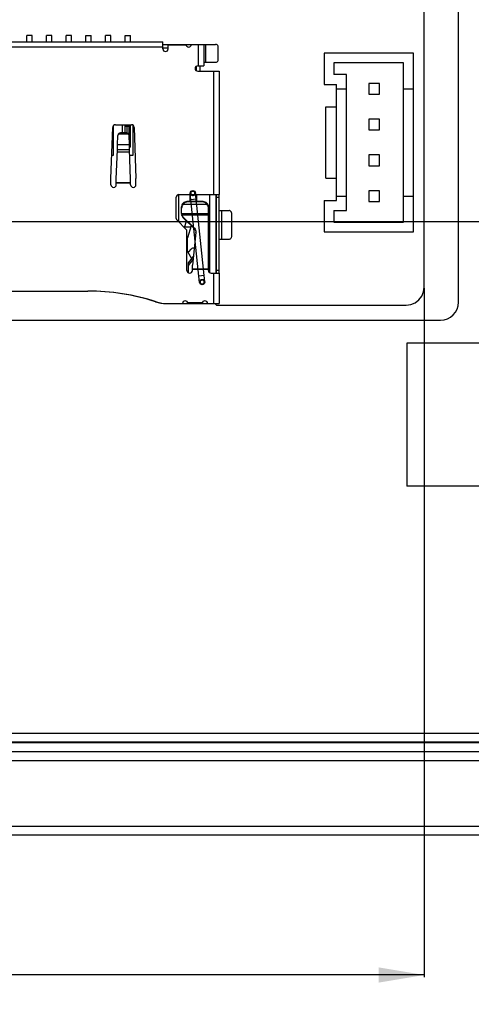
# Model space of a CAD drawing. Header units: millimetres. Extents: x -16 to 538, y -56 to 87.
# Tile 55 of 162: x 461 to 486, y -56 to -1. Entities that reach past the tile are written whole.
import ezdxf

# ---------------------------------------------------------------- set-up
doc = ezdxf.new("R2010")
doc.units = ezdxf.units.MM
doc.header["$LTSCALE"] = 1.21
doc.header["$MEASUREMENT"] = 0
doc.header["$PDMODE"] = 3
doc.header["$PDSIZE"] = 0.3125
doc.layers.get('0').update_dxf_attribs({"linetype": 'CONTINUOUS'})
doc.layers.get('DEFPOINTS').update_dxf_attribs({"linetype": 'CONTINUOUS'})
doc.layers.add('Dim', color=3, linetype='CONTINUOUS', lineweight=25)
doc.layers.add('IMPORTED13', color=7, linetype='CONTINUOUS')
doc.styles.get("Standard").update_dxf_attribs({"font": 'txt', "width": 0.8})
doc.dimstyles.get("Standard").update_dxf_attribs({"dimtxt": 0.15625, "dimasz": 0.1875, "dimexe": 0.125, "dimexo": 0.0625, "dimgap": 0.09, "dimtad": 0, "dimtih": 1, "dimtoh": 1, "dimzin": 4, "dimdsep": 46, "dimtxsty": 'STANDARD', "dimblk": '_FILLED', "dimblk1": '_FILLED', "dimblk2": '_FILLED', "dimcen": 0.09, "dimazin": 1, "dimtp": 0.01, "dimtm": 0.01, "dimtfac": 1, "dimtofl": 0, "dimtmove": 0, "dimatfit": 3, "dimldrblk": '_FILLED', "dimfxl": 1, "dimtolj": 1, "dimtzin": 4, "dimarcsym": 0})

# ---------------------------------------------------------------- blocks, each defined once
blk = doc.blocks.new('_FILLED')
at = {"color": 0, "linetype": 'ByBlock'}
blk.add_solid([(0, 0), (-1, 0.167), (-1, -0.167)], dxfattribs=at)
blk = doc.blocks.new('*D19')
at = {"color": 0, "linetype": 'ByBlock', "lineweight": -2}
for p, q in [((450.643, 37.023), (532.54, 37.023)), ((532.415, 37.023), (532.415, 16.421)), ((532.415, -12.027), (532.415, 8.574)), ((450.643, -12.027), (532.54, -12.027))]:
    blk.add_line(p, q, dxfattribs=at)
at = {"layer": 'DEFPOINTS', "color": 0, "linetype": 'ByBlock'}
for p in [(450.581, 37.023), (450.581, -12.027)]:
    blk.add_point(p, dxfattribs=at)
at = {"color": 0, "linetype": 'ByBlock', "lineweight": -2, "xscale": 2.54, "yscale": 2.54, "zscale": 2.54}
for p, rotation in [((532.415, 37.023), 90), ((532.415, -12.027), 270)]:
    blk.add_blockref('_FILLED', p, dxfattribs=dict(at, rotation=rotation))
at = {"color": 0, "linetype": 'ByBlock', "lineweight": -2, "insert": (532.415, 12.498), "char_height": 2.5, "attachment_point": 5, "rotation": 90}
blk.add_mtext('\\A1;49.05', dxfattribs=at)
blk = doc.blocks.new('*D26')
at = {"color": 0, "linetype": 'ByBlock', "lineweight": -2}
for p, q in [((377.151, -15.755), (377.151, -54.304)), ((483.159, -15.755), (483.159, -54.304)), ((377.151, -54.179), (426.065, -54.179)), ((483.159, -54.179), (434.245, -54.179))]:
    blk.add_line(p, q, dxfattribs=at)
at = {"layer": 'DEFPOINTS', "color": 0, "linetype": 'ByBlock'}
for p in [(377.151, -15.693), (483.159, -15.693)]:
    blk.add_point(p, dxfattribs=at)
at = {"color": 0, "linetype": 'ByBlock', "lineweight": -2, "xscale": 2.54, "yscale": 2.54, "zscale": 2.54, "rotation": 180}
blk.add_blockref('_FILLED', (377.151, -54.179), dxfattribs=at)
at = {"color": 0, "linetype": 'ByBlock', "lineweight": -2, "xscale": 2.54, "yscale": 2.54, "zscale": 2.54}
blk.add_blockref('_FILLED', (483.159, -54.179), dxfattribs=at)
at = {"color": 0, "linetype": 'ByBlock', "lineweight": -2, "insert": (430.155, -54.179), "char_height": 2.5, "attachment_point": 5}
blk.add_mtext('\\A1;106.01', dxfattribs=at)

msp = doc.modelspace()

# ---------------------------------------------------------------- linework, layer by layer
at = {"color": 7, "linetype": 'Continuous'}
for p, q in [((483.159, -15.693), (483.151, 49.809)), ((485.071, -16.541), (485.071, 37.573)), ((461.245, -1.606), (460.945, -1.606)), ((460.945, -1.959), (460.945, -1.606)), ((461.245, -1.959), (461.245, -1.606)), ((462.345, -1.606), (462.045, -1.606)), ((462.045, -1.959), (462.045, -1.606)), ((462.345, -1.959), (462.345, -1.606)), ((463.445, -1.606), (463.145, -1.606)), ((463.145, -1.959), (463.145, -1.606)), ((463.445, -1.959), (463.445, -1.606)), ((464.245, -1.606), (464.545, -1.606)), ((464.245, -1.959), (464.245, -1.606)), ((464.545, -1.959), (464.545, -1.606)), ((465.645, -1.606), (465.345, -1.606)), ((465.345, -1.959), (465.345, -1.606)), ((465.645, -1.959), (465.645, -1.606)), ((466.445, -1.606), (466.745, -1.606)), ((466.445, -1.959), (466.445, -1.606)), ((466.745, -1.959), (466.745, -1.606)), ((459.145, -1.959), (468.545, -1.959)), ((468.545, -2.359), (468.545, -1.959)), ((468.545, -2.109), (471.495, -2.109)), ((468.845, -2.359), (468.845, -2.109)), ((468.845, -2.134), (469.847, -2.134)), ((470.545, -3.309), (470.545, -2.109)), ((470.845, -2.109), (470.845, -3.309)), ((470.943, -3.109), (470.943, -2.109)), ((468.545, -2.259), (459.145, -2.259)), ((468.545, -2.309), (468.845, -2.309)), ((471.645, -2.959), (471.645, -2.259)), ((482.556, -2.599), (477.556, -2.599)), ((477.556, -2.599), (477.556, -4.349)), ((482.556, -12.599), (482.556, -2.599)), ((470.845, -3.109), (471.495, -3.109)), ((482.006, -3.149), (478.106, -3.149)), ((478.106, -3.149), (478.106, -3.799)), ((482.006, -12.049), (482.006, -3.149)), ((470.425, -3.592), (470.425, -3.326)), ((470.495, -3.309), (470.845, -3.309)), ((470.495, -3.609), (471.695, -3.609)), ((470.625, -3.609), (470.625, -3.309)), ((471.395, -10.509), (471.395, -3.609)), ((471.695, -3.609), (471.695, -10.509)), ((478.806, -3.799), (478.106, -3.799)), ((478.806, -11.399), (478.806, -3.799)), ((477.556, -4.349), (478.256, -4.349)), ((478.256, -10.849), (478.256, -4.349)), ((480.656, -4.299), (480.056, -4.299)), ((480.056, -4.299), (480.056, -4.899)), ((480.656, -4.899), (480.656, -4.299)), ((478.256, -4.599), (478.806, -4.599)), ((480.056, -4.899), (480.656, -4.899)), ((482.006, -4.599), (482.556, -4.599)), ((477.659, -5.599), (478.256, -5.599)), ((477.659, -9.599), (477.659, -5.599)), ((465.895, -6.609), (466.795, -6.609)), ((466.295, -7.059), (466.295, -6.609)), ((466.445, -7.059), (466.445, -6.609)), ((466.745, -7.806), (466.745, -6.609)), ((480.656, -6.299), (480.056, -6.299)), ((480.056, -6.299), (480.056, -6.899)), ((480.656, -6.899), (480.656, -6.299)), ((465.645, -9.609), (465.745, -6.754)), ((465.795, -8.309), (465.795, -6.649)), ((466.07, -7.12), (466.619, -7.12)), ((466.507, -7.059), (466.182, -7.059)), ((466.182, -7.059), (466.182, -7.066)), ((466.507, -7.066), (466.182, -7.066)), ((466.445, -6.653), (466.745, -6.653)), ((466.525, -6.653), (466.445, -6.679)), ((466.445, -6.713), (466.525, -6.687)), ((466.507, -7.066), (466.507, -7.059)), ((466.525, -6.653), (466.525, -7.059)), ((466.525, -6.687), (466.665, -6.687)), ((466.745, -6.679), (466.665, -6.653)), ((466.665, -7.329), (466.665, -6.653)), ((466.665, -6.687), (466.745, -6.713)), ((466.895, -8.309), (466.895, -6.649)), ((466.945, -6.754), (467.045, -9.609)), ((480.056, -6.899), (480.656, -6.899)), ((466.014, -7.726), (466.032, -7.214)), ((466.676, -7.726), (466.658, -7.214)), ((466.745, -7.304), (466.665, -7.329)), ((465.945, -9.652), (466.004, -7.993)), ((466.691, -8.141), (465.999, -8.141)), ((466.004, -7.993), (466.014, -7.726)), ((466.004, -7.993), (466.685, -7.993)), ((466.676, -7.726), (466.014, -7.726)), ((466.685, -7.993), (466.676, -7.726)), ((466.745, -9.652), (466.685, -7.993)), ((465.69, -8.309), (465.795, -8.309)), ((466.697, -8.309), (466.895, -8.309)), ((480.656, -8.299), (480.056, -8.299)), ((480.056, -8.299), (480.056, -8.899)), ((480.656, -8.899), (480.656, -8.299)), ((480.056, -8.899), (480.656, -8.899)), ((465.645, -9.959), (465.645, -9.609)), ((465.945, -9.959), (465.945, -9.652)), ((465.945, -9.852), (466.745, -9.852)), ((466.745, -9.859), (465.945, -9.859)), ((466.745, -9.959), (466.745, -9.652)), ((467.045, -9.959), (467.045, -9.609)), ((477.659, -9.599), (478.256, -9.599)), ((480.656, -10.299), (480.056, -10.299)), ((480.056, -10.299), (480.056, -10.899)), ((480.656, -10.899), (480.656, -10.299)), ((469.295, -11.847), (469.295, -10.659)), ((469.445, -10.509), (471.691, -10.509)), ((469.445, -12.059), (469.445, -10.509)), ((470.795, -10.909), (469.895, -10.909)), ((469.895, -10.909), (469.895, -10.928)), ((470.795, -10.928), (469.895, -10.928)), ((470.065, -10.909), (470.065, -10.509)), ((470.425, -10.509), (470.425, -10.909)), ((470.795, -10.928), (470.795, -10.909)), ((471.145, -10.509), (471.145, -14.868)), ((471.525, -14.909), (471.525, -10.509)), ((471.545, -14.9), (471.545, -10.517)), ((471.545, -10.659), (471.695, -10.659)), ((471.695, -10.517), (471.691, -10.509)), ((471.695, -14.9), (471.695, -10.517)), ((477.556, -10.849), (478.256, -10.849)), ((477.556, -10.849), (477.556, -12.599)), ((478.256, -10.599), (478.806, -10.599)), ((480.056, -10.899), (480.656, -10.899)), ((482.006, -10.599), (482.556, -10.599)), ((469.595, -11.576), (469.595, -11.202)), ((471.017, -11.069), (469.672, -11.069)), ((471.095, -14.759), (471.095, -11.202)), ((471.707, -11.409), (472.245, -11.409)), ((471.842, -13.009), (471.842, -11.409)), ((472.395, -12.859), (472.395, -11.559)), ((478.106, -11.399), (478.806, -11.399)), ((478.106, -11.399), (478.106, -12.049)), ((469.851, -12.465), (469.339, -11.953)), ((469.595, -11.571), (471.095, -11.571)), ((469.609, -11.686), (469.598, -11.639)), ((471.095, -11.664), (469.609, -11.664)), ((469.683, -11.784), (470.307, -12.402)), ((469.683, -11.806), (469.683, -11.784)), ((469.683, -11.806), (470.307, -12.424)), ((469.754, -12.368), (469.865, -11.987)), ((478.106, -12.049), (482.006, -12.049)), ((469.771, -12.309), (470.118, -12.309)), ((469.895, -14.759), (469.895, -12.571)), ((470.136, -12.255), (469.915, -12.935)), ((470.393, -12.643), (470.195, -14.467)), ((470.307, -12.402), (470.307, -12.424)), ((477.556, -12.599), (482.556, -12.599)), ((469.915, -13.676), (469.915, -12.935)), ((471.707, -13.009), (472.245, -13.009)), ((469.915, -13.509), (469.895, -13.509)), ((469.921, -13.701), (470.149, -14.094)), ((470.003, -13.708), (470.122, -13.566)), ((470.245, -13.98), (469.955, -14.326)), ((470.229, -14.155), (469.955, -14.481)), ((471.525, -14.209), (471.545, -14.209)), ((469.955, -14.326), (469.955, -14.876)), ((470.195, -14.759), (470.195, -14.467)), ((470.195, -14.665), (471.095, -14.665)), ((471.095, -14.709), (470.195, -14.709)), ((471.695, -14.759), (471.545, -14.759)), ((471.245, -14.909), (471.691, -14.909)), ((471.395, -16.609), (471.395, -14.909)), ((471.544, -14.905), (471.545, -14.9)), ((471.691, -14.909), (471.695, -14.9)), ((471.695, -14.909), (471.695, -16.609)), ((456.995, -15.909), (464.345, -15.909)), ((483.024, -16.197), (483.125, -15.954)), ((483.125, -15.954), (483.159, -15.693)), ((468.132, -16.512), (468.136, -16.5)), ((482.655, -16.566), (482.864, -16.406)), ((482.864, -16.406), (483.024, -16.197)), ((468.796, -16.609), (471.695, -16.609)), ((470.748, -16.579), (469.942, -16.579)), ((471.46, -16.609), (471.544, -16.693)), ((471.544, -16.693), (482.151, -16.693)), ((482.151, -16.693), (482.412, -16.667)), ((482.412, -16.667), (482.655, -16.566)), ((456.081, -17.541), (484.071, -17.541)), ((497.181, -18.827), (482.181, -18.827)), ((482.181, -18.827), (482.181, -26.827)), ((497.181, -26.827), (482.181, -26.827)), ((454.571, -40.641), (508.371, -40.641)), ((507.711, -41.197), (442.721, -41.197)), ((454.571, -41.141), (508.371, -41.141)), ((508.211, -41.697), (442.721, -41.697)), ((508.711, -42.197), (436.239, -42.197)), ((339.471, -45.857), (516.671, -45.857)), ((516.671, -46.357), (339.471, -46.357))]:
    msp.add_line(p, q, dxfattribs=at)
for centre, radius, start, end in [((469.995, -2.109), 0.15, 180, 360), ((468.695, -2.359), 0.15, 180, 360), ((470.495, -3.459), 0.15, 90, 270), ((465.895, -6.759), 0.15, 90, 177.9941), ((466.795, -6.759), 0.15, 2.0059, 90), ((465.795, -9.959), 0.15, 180, 360), ((466.895, -9.959), 0.15, 180, 360), ((469.445, -10.659), 0.15, 90, 180), ((469.445, -11.847), 0.15, 180, 225), ((469.745, -12.571), 0.15, 0, 45), ((470.103, -12.612), 0.291, 353.799, 357.2141), ((470.101, -12.612), 0.294, 357.2123, 359.9236), ((469.965, -13.676), 0.05, 180, 320), ((470.245, -13.669), 0.16, 70.5101, 140), ((470.045, -14.759), 0.15, 180, 360), ((471.245, -14.759), 0.15, 180, 270), ((464.295, -28.409), 12.5, 72.1242, 89.771), ((464.345, -28.409), 12.5, 72.1242, 90), ((468.746, -14.609), 2, 252.1242, 270), ((468.796, -14.609), 2, 252.1242, 270), ((469.795, -16.609), 0.15, 0, 180), ((470.895, -16.609), 0.15, 0, 180), ((484.071, -16.541), 1, 270, 360)]:
    msp.add_arc(centre, radius, start, end, dxfattribs=at)
for centre, major_axis, ratio, start_param, end_param in [((466.182, -7.208), (0.15, 0), 0.997272, 1.570796, 3.106041), ((466.507, -7.208), (0.15, 0), 0.997272, 0.035551, 1.570796), ((466.645, -7.839), (0.0928, 0.0584), 0.638918, -1.56634, -0.382055)]:
    msp.add_ellipse(centre, major_axis=major_axis, ratio=ratio, start_param=start_param, end_param=end_param, dxfattribs=at)
for points, knots in [([(471.645, -2.259), (471.645, -2.239), (471.637, -2.2), (471.604, -2.15), (471.554, -2.117), (471.514, -2.109), (471.495, -2.109)], [0, 0, 0, 0, 0.250028, 0.500027, 0.750011, 1, 1, 1, 1]), ([(471.495, -3.109), (471.514, -3.109), (471.554, -3.101), (471.604, -3.068), (471.637, -3.018), (471.645, -2.978), (471.645, -2.959)], [0, 0, 0, 0, 0.249993, 0.499977, 0.749976, 1, 1, 1, 1]), ([(466.07, -7.12), (466.058, -7.133), (466.04, -7.162), (466.032, -7.197), (466.032, -7.214)], [0, 0, 0, 0, 0.500158, 1, 1, 1, 1]), ([(466.182, -7.066), (466.16, -7.066), (466.117, -7.077), (466.083, -7.104), (466.07, -7.12)], [0, 0, 0, 0, 0.525171, 1, 1, 1, 1]), ([(466.619, -7.12), (466.606, -7.104), (466.573, -7.077), (466.53, -7.066), (466.507, -7.066)], [0, 0, 0, 0, 0.474839, 1, 1, 1, 1]), ([(466.658, -7.214), (466.657, -7.197), (466.65, -7.162), (466.631, -7.133), (466.619, -7.12)], [0, 0, 0, 0, 0.499841, 1, 1, 1, 1]), ([(469.895, -10.909), (469.855, -10.909), (469.776, -10.923), (469.675, -10.985), (469.608, -11.085), (469.595, -11.163), (469.595, -11.202)], [0, 0, 0, 0, 0.253711, 0.502013, 0.748604, 1, 1, 1, 1]), ([(469.895, -10.928), (469.871, -10.928), (469.825, -10.936), (469.763, -10.968), (469.711, -11.014), (469.684, -11.05), (469.672, -11.069)], [0, 0, 0, 0, 0.255632, 0.507852, 0.755794, 1, 1, 1, 1]), ([(471.095, -11.202), (471.095, -11.163), (471.081, -11.085), (471.015, -10.985), (470.913, -10.923), (470.834, -10.909), (470.795, -10.909)], [0, 0, 0, 0, 0.251396, 0.497989, 0.746291, 1, 1, 1, 1]), ([(471.017, -11.069), (471.005, -11.05), (470.978, -11.014), (470.927, -10.968), (470.865, -10.936), (470.818, -10.928), (470.795, -10.928)], [0, 0, 0, 0, 0.244206, 0.492148, 0.744368, 1, 1, 1, 1]), ([(471.545, -10.517), (471.545, -10.515), (471.544, -10.51), (471.538, -10.509), (471.536, -10.509)], [0, 0, 0, 0, 0.499989, 1, 1, 1, 1]), ([(469.672, -11.069), (469.646, -11.096), (469.607, -11.163), (469.595, -11.24), (469.595, -11.278)], [0, 0, 0, 0, 0.49498, 1, 1, 1, 1]), ([(471.095, -11.278), (471.095, -11.24), (471.083, -11.163), (471.043, -11.096), (471.017, -11.069)], [0, 0, 0, 0, 0.505024, 1, 1, 1, 1]), ([(472.395, -11.559), (472.395, -11.539), (472.387, -11.5), (472.354, -11.45), (472.304, -11.417), (472.264, -11.409), (472.245, -11.409)], [0, 0, 0, 0, 0.250028, 0.500027, 0.750011, 1, 1, 1, 1]), ([(469.595, -11.576), (469.595, -11.584), (469.596, -11.613), (469.602, -11.642), (469.609, -11.664)], [0, 0, 0, 0, 0.240538, 1, 1, 1, 1]), ([(469.609, -11.664), (469.616, -11.686), (469.636, -11.73), (469.666, -11.768), (469.683, -11.784)], [0, 0, 0, 0, 0.499423, 1, 1, 1, 1]), ([(469.609, -11.686), (469.616, -11.708), (469.636, -11.752), (469.666, -11.79), (469.683, -11.806)], [0, 0, 0, 0, 0.499423, 1, 1, 1, 1]), ([(470.307, -12.402), (470.334, -12.429), (470.379, -12.495), (470.395, -12.573), (470.395, -12.612)], [0, 0, 0, 0, 0.500643, 1, 1, 1, 1]), ([(470.307, -12.424), (470.332, -12.449), (470.373, -12.507), (470.391, -12.577), (470.394, -12.612)], [0, 0, 0, 0, 0.500639, 1, 1, 1, 1]), ([(472.245, -13.009), (472.264, -13.009), (472.304, -13.001), (472.354, -12.968), (472.387, -12.918), (472.395, -12.878), (472.395, -12.859)], [0, 0, 0, 0, 0.249993, 0.499977, 0.749976, 1, 1, 1, 1])]:
    msp.add_open_spline(points, degree=3, knots=knots, dxfattribs=at)
at = {"layer": 'IMPORTED13', "color": 6, "linetype": 'Continuous'}
for p, q in [((470.596, -15.425), (470.073, -10.452)), ((470.894, -15.393), (470.371, -10.421)), ((470.408, -10.769), (470.109, -10.8)), ((470.857, -15.045), (470.559, -15.076))]:
    msp.add_line(p, q, dxfattribs=at)
at = {"layer": 'IMPORTED13', "color": 7, "linetype": 'Continuous'}
for p, q in [((470.21, -10.317), (470.202, -10.318)), ((470.235, -10.556), (470.242, -10.555))]:
    msp.add_line(p, q, dxfattribs=at)
at = {"layer": 'IMPORTED13', "color": 6, "linetype": 'Continuous'}
for centre in [(470.222, -10.436), (470.745, -15.409)]:
    msp.add_circle(centre, 0.15, dxfattribs=at)
at = {"layer": 'IMPORTED13', "color": 7, "linetype": 'Continuous'}
for centre in [(470.222, -10.436), (470.745, -15.409)]:
    msp.add_circle(centre, 0.12, dxfattribs=at)
for centre, start, end in [((470.744, -15.407), 95.8737, 100.3793), ((470.745, -15.41), 275.8737, 280.3793)]:
    msp.add_arc(centre, 0.119, start, end, dxfattribs=at)
for points, knots in [([(470.202, -10.318), (470.189, -10.32), (470.162, -10.33), (470.129, -10.357), (470.107, -10.394), (470.102, -10.422), (470.102, -10.436)], [0, 0, 0, 0, 0.24866, 0.499881, 0.751141, 1, 1, 1, 1]), ([(470.102, -10.436), (470.102, -10.45), (470.107, -10.476), (470.126, -10.512), (470.157, -10.54), (470.194, -10.555), (470.221, -10.557), (470.235, -10.556)], [0, 0, 0, 0, 0.198883, 0.399774, 0.600434, 0.801321, 1, 1, 1, 1]), ([(470.205, -10.317), (470.205, -10.318), (470.21, -10.317), (470.206, -10.317), (470.205, -10.317)], [0, 0, 0, 0, 0.492195, 1, 1, 1, 1]), ([(470.342, -10.436), (470.342, -10.423), (470.338, -10.396), (470.318, -10.36), (470.287, -10.333), (470.25, -10.317), (470.223, -10.316), (470.21, -10.317)], [0, 0, 0, 0, 0.198883, 0.399774, 0.600434, 0.801321, 1, 1, 1, 1]), ([(470.242, -10.555), (470.255, -10.552), (470.282, -10.543), (470.316, -10.515), (470.337, -10.478), (470.342, -10.45), (470.342, -10.436)], [0, 0, 0, 0, 0.24866, 0.499881, 0.751141, 1, 1, 1, 1]), ([(470.239, -10.555), (470.239, -10.555), (470.234, -10.556), (470.238, -10.555), (470.239, -10.555)], [0, 0, 0, 0, 0.492195, 1, 1, 1, 1]), ([(470.723, -15.291), (470.709, -15.294), (470.68, -15.304), (470.647, -15.335), (470.627, -15.375), (470.622, -15.42), (470.635, -15.464), (470.662, -15.5), (470.701, -15.523), (470.73, -15.529), (470.745, -15.529)], [0, 0, 0, 0, 0.124085, 0.249574, 0.374873, 0.50021, 0.625548, 0.750847, 0.876305, 1, 1, 1, 1]), ([(470.766, -15.527), (470.781, -15.524), (470.809, -15.513), (470.842, -15.483), (470.863, -15.443), (470.867, -15.398), (470.855, -15.354), (470.827, -15.318), (470.789, -15.294), (470.759, -15.289), (470.745, -15.289)], [0, 0, 0, 0, 0.124085, 0.249574, 0.374873, 0.50021, 0.625548, 0.750847, 0.876305, 1, 1, 1, 1])]:
    msp.add_open_spline(points, degree=3, knots=knots, dxfattribs=at)

# ---------------------------------------------------------------- dimensions: what is measured, and where the dimension line sits
at = {"layer": 'Dim'}
dim = msp.add_linear_dim(base=(532.415, -12.027), p1=(450.581, 37.023), p2=(450.581, -12.027), angle=90, dimstyle='STANDARD', override={"dimtxt": 2.5, "dimasz": 2.54, "dimtih": 0, "dimtoh": 0, "dimzin": 0, "dimcen": 0.198, "dimadec": 0, "dimazin": 0, "dimtp": 0, "dimtm": 0, "dimtdec": 4, "dimtzin": 0}, dxfattribs=at)
dim.commit()
dim.dimension.update_dxf_attribs({"geometry": '*D19', "text_midpoint": (532.415, 12.498)})
dim = msp.add_linear_dim(base=(483.159, -54.179), p1=(377.151, -15.693), p2=(483.159, -15.693), dimstyle='STANDARD', override={"dimtxt": 2.5, "dimasz": 2.54, "dimtih": 0, "dimtoh": 0, "dimzin": 0, "dimcen": 0.198, "dimadec": 0, "dimazin": 0, "dimtp": 0, "dimtm": 0, "dimtdec": 4, "dimtzin": 0}, dxfattribs=at)
dim.commit()
dim.dimension.update_dxf_attribs({"geometry": '*D26', "text_midpoint": (430.155, -54.179)})

doc.saveas('drawing.dxf')
